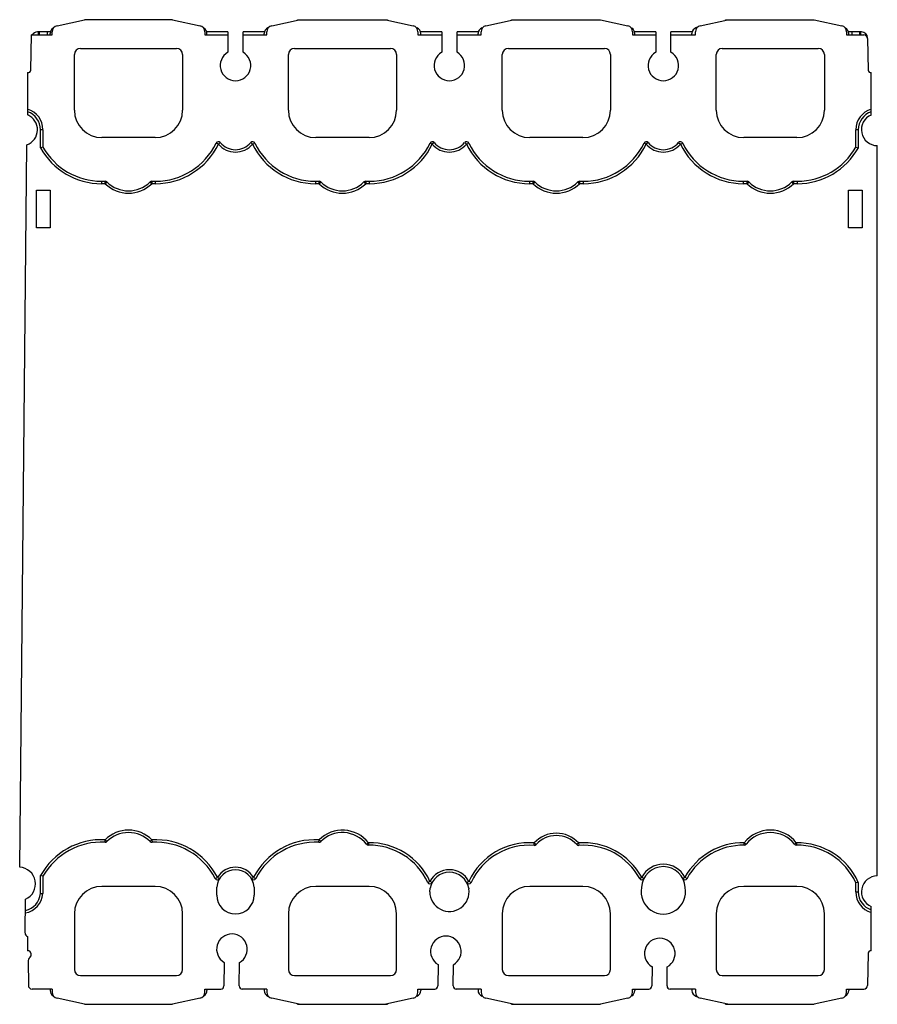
# Model space of a CAD drawing. Header units: millimetres. Extents: x 19 to 160, y 44 to 205.
import ezdxf

# ---------------------------------------------------------------- set-up
doc = ezdxf.new("R2010")
doc.units = ezdxf.units.MM
doc.header["$LTSCALE"] = 16.279033
doc.layers.get('0').update_dxf_attribs({"linetype": 'CONTINUOUS'})

msp = doc.modelspace()

# ---------------------------------------------------------------- linework, layer by layer
at = {"color": 7, "linetype": 'Continuous'}
for p, q in [((25.47, 203.96), (29.96, 204.96)), ((44.37, 204.96), (29.96, 204.96)), ((44.37, 204.96), (48.86, 203.96)), ((60.59, 203.96), (65.08, 204.96)), ((64.81, 204.9), (64.81, 204.96)), ((64.81, 204.96), (79.51, 204.96)), ((79.25, 204.96), (83.74, 203.96)), ((79.51, 204.96), (79.51, 204.9)), ((95.62, 203.96), (100.11, 204.96)), ((99.81, 204.89), (99.81, 204.96)), ((99.81, 204.96), (114.37, 204.96)), ((114.37, 204.96), (118.86, 203.96)), ((130.7, 203.96), (135.19, 204.96)), ((134.81, 204.88), (134.81, 204.96)), ((134.81, 204.96), (149.35, 204.96)), ((149.35, 204.96), (153.84, 203.96)), ((24.69, 202.46), (24.69, 202.99)), ((49.64, 202.99), (49.64, 202.46)), ((59.81, 202.46), (59.81, 202.99)), ((84.52, 202.99), (84.52, 202.46)), ((94.83, 202.46), (94.83, 202.99)), ((119.64, 202.99), (119.64, 202.46)), ((129.92, 202.46), (129.92, 202.99)), ((154.63, 202.99), (154.63, 202.46)), ((21.17, 196.7), (21.28, 202.46)), ((21.37, 202.46), (21.28, 202.46)), ((21.37, 202.46), (24.69, 202.46)), ((24.45, 202.96), (22.27, 202.96)), ((22.39, 202.96), (22.39, 202.46)), ((22.57, 202.96), (22.57, 202.46)), ((23.84, 202.96), (23.84, 202.46)), ((24.34, 202.46), (24.34, 202.69)), ((49.64, 202.46), (53.41, 202.46)), ((53.41, 202.96), (49.88, 202.96)), ((49.99, 202.46), (49.99, 202.69)), ((53.41, 202.96), (53.41, 199.62)), ((55.91, 199.62), (55.91, 202.96)), ((59.45, 202.96), (55.91, 202.96)), ((55.91, 202.46), (59.81, 202.46)), ((59.34, 202.46), (59.34, 202.69)), ((84.52, 202.46), (88.41, 202.46)), ((88.41, 202.96), (84.88, 202.96)), ((84.99, 202.46), (84.99, 202.69)), ((88.41, 202.96), (88.41, 199.62)), ((90.91, 199.62), (90.91, 202.96)), ((94.45, 202.96), (90.91, 202.96)), ((90.91, 202.46), (94.83, 202.46)), ((94.34, 202.46), (94.34, 202.69)), ((119.64, 202.46), (123.41, 202.46)), ((123.41, 202.96), (119.88, 202.96)), ((119.99, 202.46), (119.99, 202.69)), ((123.41, 202.96), (123.41, 199.62)), ((125.91, 199.62), (125.91, 202.96)), ((129.45, 202.96), (125.91, 202.96)), ((125.91, 202.46), (129.92, 202.46)), ((129.34, 202.46), (129.34, 202.69)), ((154.63, 202.46), (157.47, 202.46)), ((157.07, 202.96), (154.88, 202.96)), ((154.99, 202.46), (154.99, 202.69)), ((155.48, 202.96), (155.48, 202.46)), ((156.76, 202.96), (156.76, 202.46)), ((156.93, 202.96), (156.93, 202.46)), ((158.07, 201.87), (158.16, 196.7)), ((29.31, 200.26), (45.01, 200.26)), ((64.31, 200.26), (80.01, 200.26)), ((99.31, 200.26), (115.01, 200.26)), ((134.31, 200.26), (150.01, 200.26)), ((28.31, 190.16), (28.31, 199.26)), ((46.01, 199.26), (46.01, 190.16)), ((63.31, 190.16), (63.31, 199.26)), ((81.01, 199.26), (81.01, 190.16)), ((98.31, 190.16), (98.31, 199.26)), ((116.01, 199.26), (116.01, 190.16)), ((133.31, 190.16), (133.31, 199.26)), ((151.01, 199.26), (151.01, 190.16)), ((20.66, 196.32), (20.66, 189.36)), ((158.66, 189.36), (158.66, 196.32)), ((22.76, 184.01), (22.76, 186.96)), ((23.16, 186.96), (22.76, 186.96)), ((23.16, 186.96), (23.16, 184.11)), ((156.56, 186.96), (156.16, 186.96)), ((156.16, 184.11), (156.16, 186.96)), ((156.56, 186.96), (156.56, 184.01)), ((41.51, 185.66), (32.81, 185.66)), ((76.51, 185.66), (67.81, 185.66)), ((111.51, 185.66), (102.81, 185.66)), ((146.51, 185.66), (137.81, 185.66)), ((19.36, 66.31), (20.53, 184.5)), ((23.16, 184.11), (22.76, 184.01)), ((51.86, 184.59), (51.5, 184.76)), ((52.17, 184.84), (51.86, 184.59)), ((57.16, 184.84), (57.47, 184.59)), ((57.47, 184.59), (57.83, 184.76)), ((86.86, 184.59), (86.5, 184.76)), ((87.17, 184.84), (86.86, 184.59)), ((92.16, 184.84), (92.47, 184.59)), ((92.47, 184.59), (92.83, 184.76)), ((121.86, 184.59), (121.5, 184.76)), ((122.17, 184.84), (121.86, 184.59)), ((127.16, 184.84), (127.47, 184.59)), ((127.47, 184.59), (127.83, 184.76)), ((156.16, 184.11), (156.56, 184.01)), ((159.66, 64.86), (159.66, 184.36)), ((32.74, 178.53), (32.74, 178.13)), ((32.74, 178.53), (33.36, 178.53)), ((33.36, 178.13), (32.74, 178.13)), ((33.36, 178.13), (33.36, 178.53)), ((33.64, 178.41), (33.36, 178.13)), ((40.97, 178.13), (40.69, 178.41)), ((40.97, 178.53), (40.97, 178.13)), ((40.97, 178.53), (41.59, 178.53)), ((41.59, 178.13), (40.97, 178.13)), ((41.59, 178.13), (41.59, 178.53)), ((67.74, 178.53), (67.74, 178.13)), ((67.74, 178.53), (68.36, 178.53)), ((68.36, 178.13), (67.74, 178.13)), ((68.36, 178.13), (68.36, 178.53)), ((68.64, 178.41), (68.36, 178.13)), ((75.97, 178.13), (75.69, 178.41)), ((75.97, 178.53), (75.97, 178.13)), ((75.97, 178.53), (76.59, 178.53)), ((76.59, 178.13), (75.97, 178.13)), ((76.59, 178.13), (76.59, 178.53)), ((102.74, 178.53), (102.74, 178.13)), ((102.74, 178.53), (103.36, 178.53)), ((103.36, 178.13), (102.74, 178.13)), ((103.36, 178.13), (103.36, 178.53)), ((103.64, 178.41), (103.36, 178.13)), ((110.97, 178.13), (110.69, 178.41)), ((110.97, 178.53), (110.97, 178.13)), ((110.97, 178.53), (111.59, 178.53)), ((111.59, 178.13), (110.97, 178.13)), ((111.59, 178.13), (111.59, 178.53)), ((137.74, 178.53), (137.74, 178.13)), ((137.74, 178.53), (138.36, 178.53)), ((138.36, 178.13), (137.74, 178.13)), ((138.36, 178.13), (138.36, 178.53)), ((138.64, 178.41), (138.36, 178.13)), ((145.97, 178.13), (145.69, 178.41)), ((145.97, 178.53), (145.97, 178.13)), ((145.97, 178.53), (146.59, 178.53)), ((146.59, 178.13), (145.97, 178.13)), ((146.59, 178.13), (146.59, 178.53)), ((22.11, 170.88), (22.11, 177.08)), ((22.11, 177.08), (24.36, 177.08)), ((24.36, 177.08), (24.36, 170.88)), ((154.96, 177.08), (157.21, 177.08)), ((154.96, 170.88), (154.96, 177.08)), ((157.21, 177.08), (157.21, 170.88)), ((24.36, 170.88), (22.11, 170.88)), ((157.21, 170.88), (154.96, 170.88)), ((33.32, 70.37), (33.34, 70.77)), ((33.34, 70.77), (33.63, 70.49)), ((40.7, 70.49), (40.99, 70.77)), ((40.99, 70.77), (41.01, 70.37)), ((68.32, 70.37), (68.34, 70.77)), ((68.34, 70.77), (68.63, 70.49)), ((76.1, 70.04), (76.42, 70.29)), ((76.42, 70.29), (76.42, 69.89)), ((103.51, 69.86), (103.54, 70.26)), ((103.54, 70.26), (103.84, 69.99)), ((110.49, 69.99), (110.79, 70.26)), ((110.79, 70.26), (110.82, 69.86)), ((137.91, 70.29), (138.23, 70.04)), ((137.91, 69.89), (137.91, 70.29)), ((146.1, 70.04), (146.42, 70.29)), ((146.42, 70.29), (146.42, 69.89)), ((23.16, 64.8), (22.76, 64.91)), ((22.76, 61.99), (22.76, 64.91)), ((23.16, 64.8), (23.16, 61.98)), ((51.36, 64.45), (51.71, 64.63)), ((51.71, 64.63), (52.05, 64.42)), ((57.28, 64.42), (57.62, 64.63)), ((57.62, 64.63), (57.97, 64.45)), ((120.79, 64.45), (121.14, 64.64)), ((121.14, 64.64), (121.5, 64.46)), ((127.83, 64.46), (128.19, 64.64)), ((128.19, 64.64), (128.54, 64.45)), ((41.51, 63.16), (32.81, 63.16)), ((51.6, 61.71), (51.6, 63.04)), ((57.73, 63.04), (57.73, 61.71)), ((76.51, 63.16), (67.81, 63.16)), ((86.11, 63.81), (86.48, 63.98)), ((86.45, 62.26), (86.5, 62.86)), ((86.48, 63.98), (86.83, 63.79)), ((92.5, 63.79), (92.85, 63.98)), ((92.83, 62.86), (92.84, 62.77)), ((92.85, 63.98), (93.22, 63.81)), ((111.51, 63.16), (102.81, 63.16)), ((146.51, 63.16), (137.81, 63.16)), ((156.55, 63.81), (156.15, 63.72)), ((156.15, 62.26), (156.15, 63.72)), ((156.55, 63.81), (156.55, 62.26)), ((22.76, 61.99), (23.16, 61.98)), ((156.15, 62.26), (156.55, 62.26)), ((20.25, 55.53), (20.31, 61.05)), ((158.66, 52.59), (158.66, 59.86)), ((28.31, 58.66), (28.31, 49.56)), ((46.01, 49.56), (46.01, 58.66)), ((63.31, 58.66), (63.31, 49.56)), ((81.01, 49.56), (81.01, 58.66)), ((98.31, 58.66), (98.31, 49.56)), ((116.01, 49.56), (116.01, 58.66)), ((133.31, 58.66), (133.31, 49.56)), ((151.01, 49.56), (151.01, 58.66)), ((20.66, 54.95), (20.66, 52.59)), ((21.17, 52.22), (21.18, 51.75)), ((158.16, 52.22), (158.07, 46.95)), ((20.75, 51), (20.78, 46.95)), ((52.81, 50.71), (52.77, 46.85)), ((55.27, 46.86), (55.31, 50.69)), ((87.81, 50.37), (87.77, 46.85)), ((90.27, 46.86), (90.31, 50.34)), ((122.81, 50.02), (122.77, 46.85)), ((125.27, 46.86), (125.3, 50)), ((29.31, 48.56), (45.01, 48.56)), ((64.31, 48.56), (80.01, 48.56)), ((99.31, 48.56), (115.01, 48.56)), ((134.31, 48.56), (150.01, 48.56)), ((24.69, 46.36), (21.38, 46.36)), ((24.34, 46.36), (24.34, 46.13)), ((24.69, 46.36), (24.69, 45.83)), ((49.64, 46.36), (52.27, 46.36)), ((49.64, 45.83), (49.64, 46.36)), ((49.99, 46.36), (49.99, 46.13)), ((59.81, 46.36), (55.77, 46.36)), ((59.34, 46.36), (59.34, 46.13)), ((59.81, 46.36), (59.81, 45.83)), ((84.52, 46.36), (87.27, 46.36)), ((84.52, 45.83), (84.52, 46.36)), ((84.99, 46.36), (84.99, 46.13)), ((94.83, 46.36), (90.77, 46.36)), ((94.34, 46.36), (94.34, 46.13)), ((94.83, 46.36), (94.83, 45.83)), ((119.64, 46.36), (122.27, 46.36)), ((119.64, 45.83), (119.64, 46.36)), ((119.99, 46.36), (119.99, 46.13)), ((129.92, 46.36), (125.77, 46.36)), ((129.34, 46.36), (129.34, 46.13)), ((129.92, 46.36), (129.92, 45.83)), ((154.63, 46.36), (157.47, 46.36)), ((154.63, 45.83), (154.63, 46.36)), ((154.99, 46.36), (154.99, 46.13)), ((29.96, 43.86), (25.47, 44.85)), ((29.96, 43.86), (44.37, 43.86)), ((48.86, 44.85), (44.37, 43.86)), ((65.08, 43.86), (60.59, 44.85)), ((64.81, 43.86), (64.81, 43.92)), ((64.81, 43.86), (79.51, 43.86)), ((83.74, 44.85), (79.25, 43.86)), ((79.51, 43.92), (79.51, 43.86)), ((100.11, 43.86), (95.62, 44.85)), ((99.81, 43.86), (99.81, 43.92)), ((99.81, 43.86), (114.37, 43.86)), ((118.86, 44.85), (114.37, 43.86)), ((135.19, 43.86), (130.7, 44.85)), ((134.81, 43.86), (134.81, 43.94)), ((134.81, 43.86), (149.35, 43.86)), ((153.84, 44.85), (149.35, 43.86))]:
    msp.add_line(p, q, dxfattribs=at)
for centre, radius, start, end in [((25.34, 202.69), 1, 120.1343, 180), ((25.69, 202.99), 1, 102.5, 180), ((48.64, 202.99), 1, 0, 77.5), ((48.99, 202.69), 1, 0, 59.8666), ((60.34, 202.69), 1, 111.3528, 180), ((60.81, 202.99), 1, 102.5, 180), ((83.52, 202.99), 1, 0, 77.5), ((83.99, 202.69), 1, 0, 68.521), ((95.34, 202.69), 1, 109.5827, 180), ((95.83, 202.99), 1, 102.5, 180), ((118.64, 202.99), 1, 0, 77.5), ((118.99, 202.69), 1, 0, 59.7589), ((130.34, 202.69), 1, 103.4985, 180), ((130.92, 202.99), 1, 102.5, 180), ((153.63, 202.99), 1, 0, 77.5), ((153.99, 202.69), 1, 0, 60.7327), ((22.27, 201.96), 1, 90, 150), ((157.07, 201.96), 1, 0.2626, 90), ((157.47, 201.86), 0.6, 1, 90), ((29.31, 199.26), 1, 90, 180), ((45.01, 199.26), 1, 0, 90), ((64.31, 199.26), 1, 90, 180), ((80.01, 199.26), 1, 0, 90), ((99.31, 199.26), 1, 90, 180), ((115.01, 199.26), 1, 0, 90), ((134.31, 199.26), 1, 90, 180), ((150.01, 199.26), 1, 0, 90), ((54.66, 197.46), 2.5, 120, 60), ((89.66, 197.46), 2.5, 120, 60), ((124.66, 197.46), 2.5, 120, 60), ((20.77, 196.71), 0.4, 254.4964, 358.976), ((158.56, 196.71), 0.4, 181, 284.9856), ((19.66, 186.96), 3.5, 0, 73.3984), ((32.81, 190.16), 4.5, 180, 270), ((41.51, 190.16), 4.5, 270, 360), ((67.81, 190.16), 4.5, 180, 270), ((76.51, 190.16), 4.5, 270, 360), ((102.81, 190.16), 4.5, 180, 270), ((111.51, 190.16), 4.5, 270, 360), ((137.81, 190.16), 4.5, 180, 270), ((146.51, 190.16), 4.5, 270, 360), ((159.66, 186.96), 3.5, 106.6015, 180), ((19.68, 186.96), 2.6, 289.0866, 67.6977), ((19.66, 186.96), 3.1, 360, 71.1809), ((159.66, 186.96), 3.1, 108.8191, 180), ((159.66, 186.96), 2.6, 112.6199, 270), ((32.74, 189.53), 11.4, 208.955, 270), ((32.74, 189.53), 11, 209.4885, 270), ((41.59, 189.53), 11, 270, 334.3013), ((41.59, 189.53), 11.4, 270.0151, 334.3016), ((51.86, 184.59), 0.4, 40.2603, 154.3016), ((54.66, 186.96), 3.67, 220.2606, 319.7396), ((54.66, 186.96), 3.27, 220.2603, 319.7397), ((57.47, 184.59), 0.4, 25.6984, 139.7397), ((67.74, 189.53), 11.4, 205.6984, 269.9844), ((67.74, 189.53), 11, 205.6984, 270), ((76.59, 189.53), 11, 270, 334.3013), ((76.59, 189.53), 11.4, 270.0151, 334.3015), ((86.86, 184.59), 0.4, 40.2603, 154.3016), ((89.66, 186.96), 3.67, 220.2606, 319.7396), ((89.66, 186.96), 3.27, 220.2603, 319.7397), ((92.47, 184.59), 0.4, 25.6984, 139.7397), ((102.74, 189.53), 11.4, 205.6984, 269.9844), ((102.74, 189.53), 11, 205.6984, 270), ((111.59, 189.53), 11, 270, 334.3013), ((111.59, 189.53), 11.4, 270.0151, 334.3016), ((121.86, 184.59), 0.4, 40.2603, 154.3016), ((124.66, 186.96), 3.67, 220.2606, 319.7396), ((124.66, 186.96), 3.27, 220.2603, 319.7397), ((127.47, 184.59), 0.4, 25.6984, 139.7397), ((137.74, 189.53), 11.4, 205.6984, 269.9844), ((137.74, 189.53), 11, 205.6984, 270), ((146.59, 189.53), 11, 270, 330.5115), ((146.59, 189.53), 11.4, 270, 331.045), ((33.36, 178.13), 0.4, 45.1747, 90), ((37.16, 181.96), 5.4, 225.1747, 314.8253), ((37.16, 181.96), 5, 225.1747, 314.8253), ((40.97, 178.13), 0.4, 90, 134.8253), ((68.36, 178.13), 0.4, 45.1747, 90), ((72.16, 181.96), 5.4, 225.1746, 314.8253), ((72.16, 181.96), 5, 225.1747, 314.8253), ((75.97, 178.13), 0.4, 90, 134.8253), ((103.36, 178.13), 0.4, 45.1747, 90), ((107.16, 181.96), 5.4, 225.1746, 314.8253), ((107.16, 181.96), 5, 225.1747, 314.8253), ((110.97, 178.13), 0.4, 90, 134.8253), ((138.36, 178.13), 0.4, 45.1747, 90), ((142.16, 181.96), 5.4, 225.1746, 314.8253), ((142.16, 181.96), 5, 225.1747, 314.8253), ((145.97, 178.13), 0.4, 90, 134.8253), ((37.16, 66.96), 5.4, 44.9351, 135.0649), ((37.16, 66.96), 5, 44.9355, 135.0645), ((72.16, 66.96), 5.4, 38.0544, 135.0637), ((72.16, 66.96), 5, 38.0546, 135.0645), ((107.16, 66.96), 4.9, 42.341, 137.6584), ((107.16, 66.96), 4.5, 42.3412, 137.6588), ((142.16, 66.96), 5.4, 38.0545, 141.9452), ((142.16, 66.96), 5, 38.0546, 141.9454), ((32.74, 59.39), 11.4, 86.9715, 151.045), ((32.74, 59.39), 11, 86.9713, 150.5115), ((33.34, 70.77), 0.4, 266.9713, 315.0645), ((40.99, 70.77), 0.4, 224.9355, 273.0287), ((41.59, 59.39), 11.4, 27.3933, 93.0285), ((41.59, 59.39), 11, 27.3933, 93.0287), ((67.74, 59.39), 11.4, 86.9709, 152.6067), ((67.74, 59.39), 11, 86.9713, 152.6067), ((68.34, 70.77), 0.4, 266.9713, 315.0645), ((76.42, 70.29), 0.4, 218.0546, 270.909), ((76.59, 59.39), 10.9, 24.8966, 90.9088), ((76.59, 59.39), 10.5, 24.8965, 90.909), ((102.74, 59.39), 10.9, 85.7741, 155.1035), ((102.74, 59.39), 10.5, 85.7743, 155.1036), ((103.54, 70.26), 0.4, 265.7743, 317.6588), ((110.79, 70.26), 0.4, 222.3412, 274.2257), ((111.59, 59.39), 10.9, 28.8064, 94.2256), ((111.59, 59.39), 10.5, 28.8064, 94.2257), ((137.74, 59.39), 10.9, 89.091, 151.1936), ((137.74, 59.39), 10.5, 89.091, 151.1936), ((137.91, 70.29), 0.4, 269.091, 321.9454), ((146.42, 70.29), 0.4, 218.0546, 270.909), ((146.59, 59.39), 10.9, 23.9208, 90.9089), ((146.59, 59.39), 10.5, 24.379, 90.909), ((19.19, 63.56), 2.75, 293.959, 86.4855), ((54.66, 62.81), 3.47, 31.7154, 148.2845), ((124.66, 62.81), 3.57, 2.7722, 177.2278), ((124.66, 62.81), 3.97, 27.4717, 152.5283), ((51.71, 64.63), 0.4, 207.3933, 328.2845), ((54.66, 62.81), 3.07, 4.3294, 175.6706), ((57.62, 64.63), 0.4, 211.7438, 332.6067), ((89.66, 62.26), 3.62, 28.3301, 151.6698), ((89.66, 62.26), 3.22, 10.747, 169.253), ((121.14, 64.64), 0.4, 208.8064, 332.5283), ((128.19, 64.64), 0.4, 207.4717, 331.1936), ((159.66, 62.26), 2.6, 90, 247.3801), ((32.81, 58.66), 4.5, 90, 180), ((41.51, 58.66), 4.5, 0, 90), ((67.81, 58.66), 4.5, 90, 180), ((76.51, 58.66), 4.5, 0, 90), ((86.48, 63.98), 0.4, 204.8965, 331.6699), ((92.85, 63.98), 0.4, 208.3301, 335.1006), ((102.81, 58.66), 4.5, 90, 180), ((111.51, 58.66), 4.5, 0, 90), ((124.66, 62.26), 3.64, 168.5474, 11.4526), ((137.81, 58.66), 4.5, 90, 180), ((146.51, 58.66), 4.5, 0, 90), ((19.66, 62.26), 3.11, 281.6055, 355.1294), ((19.66, 62.26), 3.51, 280.2012, 355.4155), ((54.66, 61.71), 3.06, 180, 360), ((89.66, 62.26), 3.21, 180, 9.0877), ((159.66, 62.26), 3.51, 180, 253.4531), ((159.66, 62.26), 3.11, 180, 251.2514), ((20.85, 55.52), 0.6, 179.6185, 251.5927), ((54.08, 52.87), 2.5, 299.434, 239.434), ((89.08, 52.52), 2.5, 299.434, 239.434), ((124.08, 52.17), 2.5, 299.434, 239.434), ((20.77, 52.21), 0.4, 1, 105.5036), ((19.23, 53.06), 2.35, 315.9253, 326.0754), ((158.56, 52.21), 0.4, 75.0144, 178.976), ((21.35, 51.01), 0.6, 135.9253, 180.434), ((29.31, 49.56), 1, 180, 270), ((45.01, 49.56), 1, 270, 360), ((64.31, 49.56), 1, 180, 270), ((80.01, 49.56), 1, 270, 360), ((99.31, 49.56), 1, 180, 270), ((115.01, 49.56), 1, 270, 360), ((134.31, 49.56), 1, 180, 270), ((150.01, 49.56), 1, 270, 360), ((21.38, 46.96), 0.6, 180.434, 270), ((52.27, 46.86), 0.5, 270, 359.434), ((55.77, 46.86), 0.5, 179.434, 270), ((87.27, 46.86), 0.5, 270, 359.434), ((90.77, 46.86), 0.5, 179.434, 270), ((122.27, 46.86), 0.5, 270, 359.434), ((125.77, 46.86), 0.5, 179.434, 270), ((157.47, 46.96), 0.6, 270, 358.976), ((25.34, 46.13), 1, 180, 239.8657), ((25.69, 45.83), 1, 180, 257.5), ((48.64, 45.83), 1, 282.5, 360), ((48.99, 46.13), 1, 300.1334, 360), ((60.34, 46.13), 1, 180, 248.6472), ((60.81, 45.83), 1, 180, 257.5), ((83.52, 45.83), 1, 282.5, 360), ((83.99, 46.13), 1, 291.479, 360), ((95.34, 46.13), 1, 180, 250.4173), ((95.83, 45.83), 1, 180, 257.5), ((118.64, 45.83), 1, 282.5, 360), ((118.99, 46.13), 1, 300.2411, 360), ((130.34, 46.13), 1, 180, 256.5015), ((130.92, 45.83), 1, 180, 257.5), ((153.63, 45.83), 1, 282.5, 360), ((153.99, 46.13), 1, 299.2673, 360)]:
    msp.add_arc(centre, radius, start, end, dxfattribs=at)

doc.saveas('drawing.dxf')
